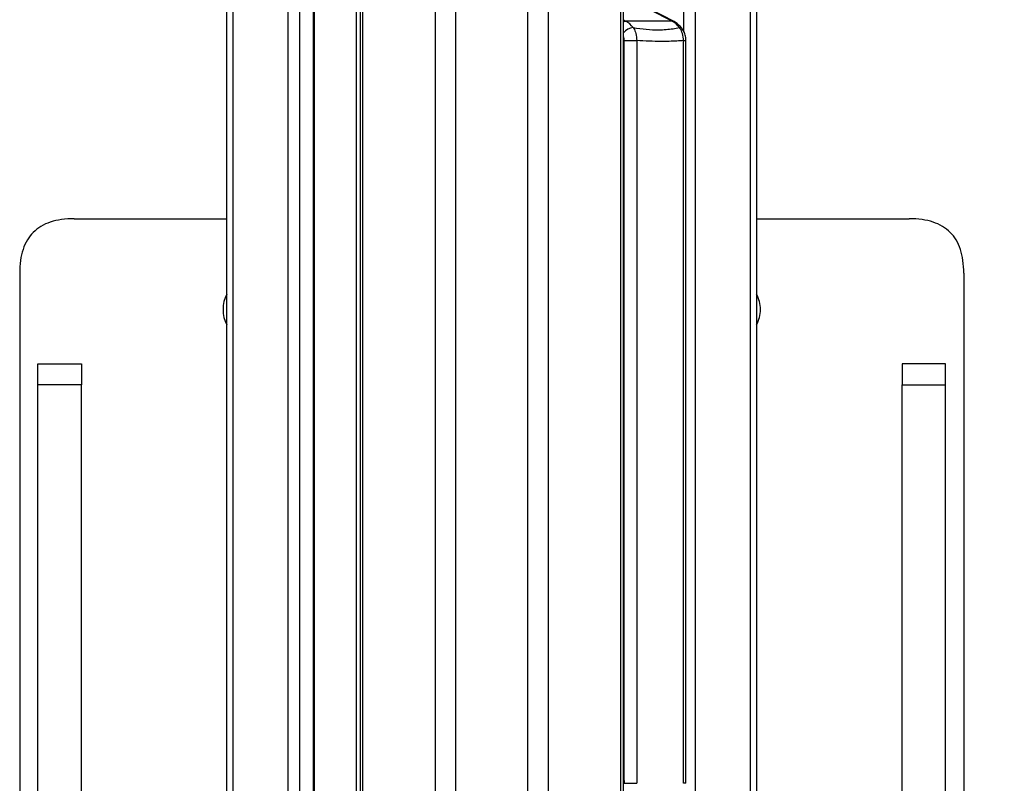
# Model space of a CAD drawing. Header units: millimetres. Extents: x 20 to 20084, y 40 to 15282.
# Tile 14 of 93: x 6311 to 6853, y 1775 to 2195. Entities that reach past the tile are written whole.
import ezdxf

# ---------------------------------------------------------------- set-up
doc = ezdxf.new("R2010")
doc.units = ezdxf.units.MM
doc.header["$LTSCALE"] = 2
doc.layers.add('COMPONENT_GEOMETRY', color=7, linetype='Continuous')
doc.styles.add('SLDTEXTSTYLE0', font='TXT', dxfattribs={"width": 0.75})
doc.dimstyles.new('SLDDIMSTYLE0', dxfattribs={"dimtxt": 100, "dimasz": 6.604, "dimexe": 0, "dimexo": 0.0625, "dimgap": 25, "dimtad": 0, "dimtih": 1, "dimtoh": 1, "dimdec": 1, "dimrnd": 1e-09, "dimzin": 12, "dimdsep": 46, "dimtxsty": 'SLDTEXTSTYLE0', "dimsah": 1, "dimcen": 0.09, "dimadec": 0, "dimazin": 3, "dimtfac": 1, "dimtdec": 1, "dimtofl": 0, "dimtmove": 0, "dimatfit": 3, "dimfxl": 1, "dimfrac": 2, "dimtolj": 1, "dimtzin": 12, "dimarcsym": 0})

# ---------------------------------------------------------------- blocks, each defined once
blk = doc.blocks.new('_D_5')
at = {"layer": 'COMPONENT_GEOMETRY', "color": 7}
for p, q in [((10830.42, 6039.57), (10830.42, 3944.92)), ((10630.35, 3924.61), (10599.88, 3924.61)), ((10599.88, 3924.61), (10599.88, 3765.86)), ((11030.49, 3924.61), (11060.96, 3924.61)), ((11060.96, 3924.61), (11060.96, 3765.86)), ((10599.88, 3765.86), (10630.35, 3765.86)), ((11060.96, 3765.86), (11030.49, 3765.86)), ((10830.42, 1521.6), (10830.42, 3616.24)), ((6833.18, 1521.6), (10836.77, 1521.6))]:
    blk.add_line(p, q, dxfattribs=at)
for points in [[(10830.42, 6039.57), (10829.4, 6032.97), (10831.44, 6032.97)], [(10830.42, 1521.6), (10831.44, 1528.2), (10829.4, 1528.2)]]:
    blk.add_solid(points, dxfattribs=at)
at = {"layer": 'COMPONENT_GEOMETRY', "color": 7, "char_height": 100, "attachment_point": 1, "style": 'SLDTEXTSTYLE0'}
for s, insert in [('7\'4.94"', (10630.35, 3894.77)), ('2259mm', (10557.64, 3745.15))]:
    blk.add_mtext(s, dxfattribs=dict(at, insert=insert))

msp = doc.modelspace()

# ---------------------------------------------------------------- linework, layer by layer
at = {"color": 7, "linetype": 'Continuous', "lineweight": 25}
for p, q in [((6424.74, 1618.6), (6424.74, 7366.6)), ((6472.96, 1618.6), (6472.96, 7366.6)), ((6498.1, 7366.6), (6498.1, 1618.6)), ((6643.17, 1618.6), (6643.17, 7366.6)), ((6716.53, 7366.6), (6716.53, 1618.6)), ((6669.96, 2194.42), (6646.2, 2206.63)), ((6671.04, 2194.17), (6651.81, 2204.06)), ((6669.96, 2194.42), (6644.51, 2194.42)), ((6643.6, 2183.68), (6650.51, 2183.68)), ((6643.6, 1774.61), (6643.6, 2183.68)), ((6650.51, 2183.68), (6650.51, 1774.61)), ((6676.29, 1774.61), (6676.29, 2183.68)), ((6677.6, 1774.61), (6677.6, 2183.68)), ((6340.64, 2085.6), (6424.74, 2085.6)), ((6716.53, 2085.6), (6800.64, 2085.6)), ((6310.64, 2055.6), (6310.64, 1569.6)), ((6830.64, 2055.6), (6830.64, 1569.6)), ((6320.64, 2005.6), (6344.64, 2005.6)), ((6320.64, 1994.17), (6320.64, 2005.6)), ((6344.64, 2005.6), (6344.64, 1994.17)), ((6820.64, 2005.6), (6796.64, 2005.6)), ((6796.64, 2005.6), (6796.64, 1994.17)), ((6820.64, 1994.17), (6820.64, 2005.6)), ((6344.64, 1994.17), (6320.64, 1994.17)), ((6320.64, 1579.67), (6320.64, 1994.17)), ((6344.64, 1579.67), (6344.64, 1994.17)), ((6796.64, 1994.17), (6820.64, 1994.17)), ((6796.64, 1579.67), (6796.64, 1994.17)), ((6820.64, 1579.67), (6820.64, 1994.17)), ((6643.6, 1774.61), (6650.51, 1774.61))]:
    msp.add_line(p, q, dxfattribs=at)
at = {"color": 8, "linetype": 'Continuous', "lineweight": 25}
for p, q in [((6428.09, 7366.6), (6428.09, 1618.6)), ((6458.57, 1618.6), (6458.57, 7366.6)), ((6464.75, 7366.6), (6464.75, 1618.6)), ((6472.53, 1618.6), (6472.53, 7366.6)), ((6499.49, 7366.6), (6499.49, 1618.6)), ((6539.59, 1618.6), (6539.59, 7366.6)), ((6550.66, 7366.6), (6550.66, 1618.6)), ((6590.61, 1618.6), (6590.61, 7366.6)), ((6601.69, 7366.6), (6601.69, 1618.6)), ((6641.79, 1618.6), (6641.79, 7366.6)), ((6676.53, 2188.41), (6676.53, 7366.6)), ((6682.7, 7366.6), (6682.7, 1619.5)), ((6713.19, 1619.38), (6713.19, 7366.6)), ((6496.21, 1618.6), (6496.21, 5979.07)), ((6643.17, 2195.11), (6644.51, 2194.42)), ((6676.29, 2183.68), (6677.6, 2183.68)), ((6643.17, 1781.09), (6643.6, 1774.61)), ((6677.6, 1774.61), (6676.29, 1774.61))]:
    msp.add_line(p, q, dxfattribs=at)
at = {"color": 8, "linetype": 'Continuous', "lineweight": 25, "flags": 128}
for points in [[(6643.17, 2194.12), (6643.79, 2194.33), (6644.51, 2194.42)], [(6669.96, 2194.42), (6670.63, 2194.33), (6671.04, 2194.17)]]:
    msp.add_lwpolyline(points, dxfattribs=at)
at = {"color": 7, "linetype": 'Continuous', "lineweight": 25}
for centre, radius, start, end in [((6639.01, 2184.17), 11.64, 35.0583, 61.7986), ((6664.46, 2184.17), 11.64, 35.0583, 61.7986), ((6440.64, 2035.6), 18, 152.0136, 207.9864), ((6700.64, 2035.6), 18, 0, 27.9864), ((6700.64, 2035.6), 18, 332.0136, 0)]:
    msp.add_arc(centre, radius, start, end, dxfattribs=at)
at = {"color": 8, "linetype": 'Continuous', "lineweight": 25}
for centre, radius, start, end in [((6649.24, 2182.93), 7.96, 95.1273, 139.7175), ((6674.18, 2189.07), 1.79, 39.136, 96.2098)]:
    msp.add_arc(centre, radius, start, end, dxfattribs=at)
at = {"color": 7, "linetype": 'Continuous', "lineweight": 25}
for points, knots in [([(6675.57, 2190.21), (6675.2, 2190.68), (6674.21, 2191.94), (6672.66, 2193.26), (6671.43, 2193.95), (6671.04, 2194.17)], [0, 0, 0, 0, 0.289258, 0.775966, 1, 1, 1, 1]), ([(6648.53, 2190.85), (6648.63, 2190.7), (6649.26, 2189.75), (6650.27, 2187.46), (6650.43, 2185), (6650.51, 2183.68)], [0, 0, 0, 0, 0.080964, 0.502945, 1, 1, 1, 1]), ([(6648.53, 2190.85), (6650.97, 2190.51), (6655.86, 2189.83), (6663.24, 2189.52), (6669.28, 2190), (6672.83, 2190.65), (6673.99, 2190.85)], [0, 0, 0, 0, 0.261251, 0.524518, 0.84544, 1, 1, 1, 1]), ([(6676.29, 2183.68), (6676.16, 2185), (6675.92, 2187.46), (6674.79, 2189.75), (6674.1, 2190.7), (6673.99, 2190.85)], [0, 0, 0, 0, 0.497055, 0.919036, 1, 1, 1, 1]), ([(6677.57, 2183.68), (6677.58, 2183.86), (6677.61, 2184.9), (6677.25, 2186.8), (6676.54, 2188.84), (6675.76, 2189.84), (6675.52, 2190.16)], [0, 0, 0, 0, 0.078708, 0.44104, 0.820788, 1, 1, 1, 1]), ([(6676.29, 2183.68), (6675.06, 2183.6), (6671.05, 2183.36), (6662.61, 2183.1), (6655.06, 2183.46), (6650.51, 2183.68)], [0, 0, 0, 0, 0.149319, 0.486813, 1, 1, 1, 1]), ([(6340.64, 2085.6), (6338.29, 2085.52), (6333.85, 2085.37), (6327.64, 2083.97), (6322.34, 2081.63), (6317.98, 2078.26), (6314.61, 2073.9), (6312.27, 2068.59), (6310.86, 2062.39), (6310.72, 2057.95), (6310.64, 2055.6)], [0, 0, 0, 0, 0.1449418, 0.273574, 0.3900713, 0.5, 0.6099287, 0.726426, 0.8550582, 1, 1, 1, 1]), ([(6830.64, 2055.6), (6830.56, 2057.95), (6830.41, 2062.39), (6829.01, 2068.59), (6826.67, 2073.9), (6823.3, 2078.26), (6818.94, 2081.63), (6813.64, 2083.97), (6807.43, 2085.37), (6802.99, 2085.52), (6800.64, 2085.6)], [0, 0, 0, 0, 0.144942, 0.273574, 0.390071, 0.5, 0.609929, 0.726426, 0.855058, 1, 1, 1, 1])]:
    msp.add_open_spline(points, degree=3, knots=knots, dxfattribs=at)
at = {"color": 8, "linetype": 'Continuous', "lineweight": 25}
msp.add_open_spline([(6643.6, 2183.68), (6643.58, 2184.36), (6643.55, 2185.19), (6643.23, 2185.85), (6643.17, 2185.96)], degree=3, knots=[0, 0, 0, 0, 0.829793, 1, 1, 1, 1], dxfattribs=at)

# ---------------------------------------------------------------- dimensions: what is measured, and where the dimension line sits
at = {"layer": 'COMPONENT_GEOMETRY', "color": 7}
dim = msp.add_linear_dim(base=(10830.42, 6039.57), p1=(6830.64, 1521.6), p2=(11866.66, 6039.57), angle=90, dimstyle='SLDDIMSTYLE0', dxfattribs=at)
dim.commit()
dim.dimension.update_dxf_attribs({"geometry": '_D_5', "text_midpoint": (10830.42, 3780.58), "dimtype": 160})

doc.saveas('drawing.dxf')
